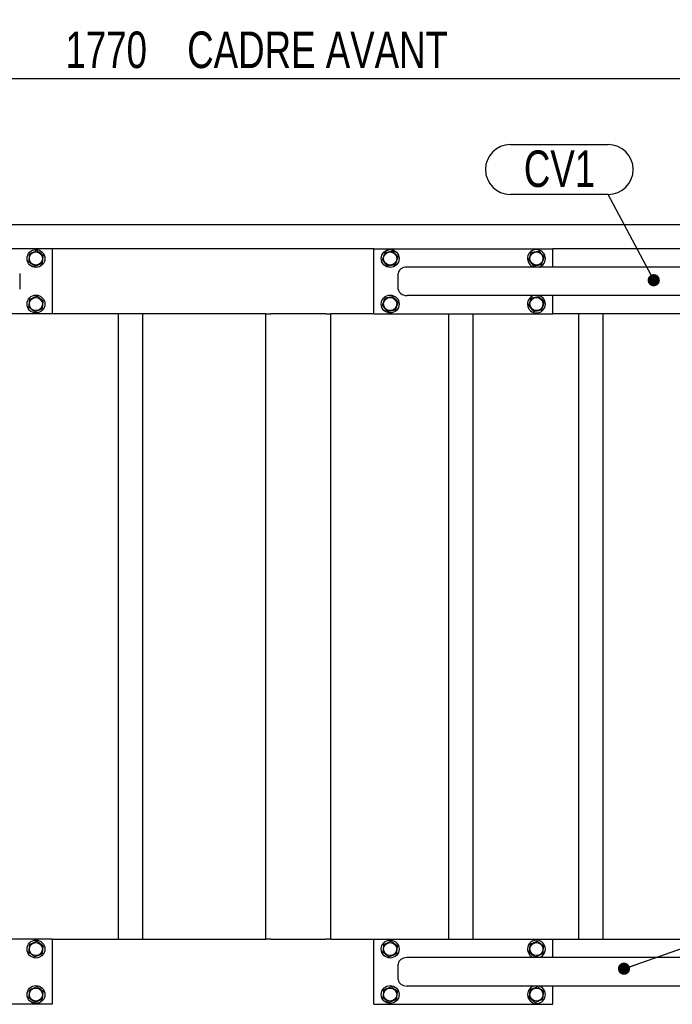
# Model space of a CAD drawing. Header units: millimetres. Extents: x 5 to 589, y 5 to 415.
# Tile 43 of 71: x 364 to 417, y 162 to 243. Entities that reach past the tile are written whole.
import ezdxf

# ---------------------------------------------------------------- set-up
doc = ezdxf.new("R2010")
doc.units = ezdxf.units.MM
doc.layers.add('COTES', color=1, linetype='Continuous')
doc.layers.add('NOTES', color=6, linetype='Continuous')
doc.layers.add('TRAIT-FORT', color=4, linetype='Continuous', lineweight=25)
doc.styles.add('SLDTEXTSTYLE0', font='TXT', dxfattribs={"width": 0.75})
doc.dimstyles.new('SLDDIMSTYLE5', dxfattribs={"dimtxt": 3, "dimasz": 2, "dimexe": 0, "dimexo": 0.0625, "dimgap": 0.75, "dimtad": 1, "dimdec": 0, "dimlfac": 15, "dimrnd": 1e-09, "dimzin": 12, "dimdsep": 46, "dimtxsty": 'SLDTEXTSTYLE0', "dimsah": 1, "dimcen": 0.09, "dimadec": 0, "dimazin": 3, "dimtfac": 1, "dimtdec": 0, "dimtofl": 0, "dimtmove": 0, "dimatfit": 3, "dimfxl": 1, "dimfrac": 2, "dimtolj": 1, "dimtzin": 12, "dimarcsym": 0})
doc.dimstyles.new('SLDDIMSTYLE6', dxfattribs={"dimtxt": 0.18, "dimasz": 1, "dimexe": 0, "dimexo": 0.0625, "dimgap": 0, "dimtad": 0, "dimtih": 1, "dimtoh": 1, "dimdec": 0, "dimrnd": 1e-09, "dimzin": 0, "dimdsep": 46, "dimtxsty": 'Standard', "dimblk1": 'DOT', "dimblk2": 'DOT', "dimsah": 1, "dimcen": 0.09, "dimadec": 0, "dimazin": 0, "dimtfac": 1, "dimtdec": 0, "dimtofl": 0, "dimtmove": 0, "dimatfit": 3, "dimldrblk": 'DOT', "dimfxl": 1, "dimfrac": 2, "dimtolj": 1, "dimtzin": 0, "dimarcsym": 0})

# ---------------------------------------------------------------- blocks, each defined once
blk = doc.blocks.new('_D_43')
at = {"layer": 'COTES', "color": 1, "transparency": 16777216}
for p, q in [((327.559, 225.227), (327.559, 239.191)), ((445.559, 225.227), (445.559, 239.191)), ((327.559, 238.191), (445.559, 238.191))]:
    blk.add_line(p, q, dxfattribs=at)
for points in [[(327.559, 238.191), (329.559, 237.691), (329.559, 238.691)], [(445.559, 238.191), (443.559, 238.691), (443.559, 237.691)]]:
    blk.add_solid(points, dxfattribs=at)
at = {"layer": 'COTES', "color": 1, "transparency": 16777216, "char_height": 3, "attachment_point": 1, "style": 'SLDTEXTSTYLE0'}
for s, insert in [('1770', (367.444, 242.059)), ('CADRE AVANT', (377.436, 242.059))]:
    blk.add_mtext(s, dxfattribs=dict(at, insert=insert))
blk = doc.blocks.new('_D_45')
at = {"layer": 'COTES', "color": 1, "transparency": 16777216}
for p, q in [((327.226, 227.227), (327.226, 245.191)), ((445.892, 227.227), (445.892, 245.191)), ((445.892, 244.191), (327.226, 244.191))]:
    blk.add_line(p, q, dxfattribs=at)
for points in [[(327.226, 244.191), (329.226, 243.691), (329.226, 244.691)], [(445.892, 244.191), (443.892, 244.691), (443.892, 243.691)]]:
    blk.add_solid(points, dxfattribs=at)
at = {"layer": 'COTES', "color": 1, "transparency": 16777216, "char_height": 3, "attachment_point": 1, "style": 'SLDTEXTSTYLE0'}
for s, insert in [('1780', (376.986, 248.059)), ('TOLE', (386.978, 248.059))]:
    blk.add_mtext(s, dxfattribs=dict(at, insert=insert))
blk = doc.blocks.new('_Dot')
at = {"color": 0, "linetype": 'ByBlock', "lineweight": -2}
blk.add_line((-0.5, 0), (-1, 0), dxfattribs=at)
at = {"color": 0, "linetype": 'ByBlock', "const_width": 0.5}
blk.add_lwpolyline([(-0.25, 0, 1), (0.25, 0, 1)], format="xyb", close=True, dxfattribs=at)
blk = doc.blocks.new('SW_NOTE_26')
at = {"layer": 'NOTES', "color": 0}
for p, q in [((-8.038, 4.087), (0, 4.087)), ((0, 0), (-8.038, 0))]:
    blk.add_line(p, q, dxfattribs=at)
for centre, start, end in [((-8.038, 2.044), 90, 270), ((0, 2.044), 270, 90)]:
    blk.add_arc(centre, 2.044, start, end, dxfattribs=at)
at = {"layer": 'NOTES', "color": 0, "insert": (-4.002, 3.612), "char_height": 3, "attachment_point": 2, "style": 'SLDTEXTSTYLE0'}
blk.add_mtext('CV1', dxfattribs=at)

msp = doc.modelspace()

# ---------------------------------------------------------------- linework, layer by layer
at = {"layer": 'TRAIT-FORT', "color": 4, "linetype": 'Continuous', "lineweight": 25}
for p, q in [((335.2255, 226.2272), (437.8922, 226.2272)), ((366.3589, 224.2272), (351.6922, 224.2272)), ((366.3589, 224.2272), (366.3589, 218.8939)), ((392.7589, 224.2272), (366.3589, 224.2272)), ((392.7589, 218.8939), (392.7589, 224.2272)), ((392.7589, 224.2272), (407.4255, 224.2272)), ((407.4255, 222.7272), (407.4255, 224.2272)), ((437.8922, 224.2272), (407.4255, 224.2272)), ((438.0302, 222.7272), (395.4778, 222.7272)), ((363.6922, 222.1939), (363.6922, 220.9272)), ((394.7589, 220.9272), (394.7589, 222.1939)), ((438.0302, 220.3939), (395.4778, 220.3939)), ((407.4255, 218.8939), (407.4255, 220.3939)), ((366.3589, 218.8939), (351.6922, 218.8939)), ((383.8922, 218.8939), (366.3589, 218.8939)), ((371.8089, 167.5606), (371.8089, 218.8939)), ((373.8089, 167.5606), (373.8089, 218.8939)), ((383.8922, 167.5606), (383.8922, 218.8939)), ((383.8922, 218.8939), (384.2922, 218.8939)), ((388.8255, 218.8939), (384.2922, 218.8939)), ((388.8255, 218.8939), (389.2255, 218.8939)), ((389.2255, 167.5606), (389.2255, 218.8939)), ((392.7589, 218.8939), (389.2255, 218.8939)), ((392.7589, 218.8939), (407.4255, 218.8939)), ((398.8922, 167.5606), (398.8922, 218.8939)), ((400.8922, 167.5606), (400.8922, 218.8939)), ((421.2255, 218.8939), (407.4255, 218.8939)), ((409.5589, 167.5606), (409.5589, 218.8939)), ((411.5589, 167.5606), (411.5589, 218.8939)), ((366.3589, 167.5606), (351.6922, 167.5606)), ((366.3589, 167.5606), (366.3589, 162.2272)), ((366.3589, 167.5606), (383.8922, 167.5606)), ((384.2922, 167.5606), (383.8922, 167.5606)), ((384.2922, 167.5606), (388.8255, 167.5606)), ((389.2255, 167.5606), (388.8255, 167.5606)), ((389.2255, 167.5606), (392.7589, 167.5606)), ((392.7589, 162.2272), (392.7589, 167.5606)), ((392.7589, 167.5606), (407.4255, 167.5606)), ((407.4255, 166.0606), (407.4255, 167.5606)), ((407.4255, 167.5606), (421.2255, 167.5606)), ((438.0302, 166.0606), (395.4778, 166.0606)), ((394.7589, 164.2606), (394.7589, 165.5272)), ((438.0302, 163.7272), (395.4778, 163.7272)), ((407.4255, 162.2272), (407.4255, 163.7272)), ((366.3589, 162.2272), (351.6922, 162.2272)), ((392.7589, 162.2272), (407.4255, 162.2272))]:
    msp.add_line(p, q, dxfattribs=at)
for centre, radius in [((365.0255, 223.4272), 0.7333), ((365.0255, 223.4272), 0.5383), ((394.0922, 223.4272), 0.7333), ((394.0922, 223.4272), 0.5383), ((406.0922, 223.4272), 0.5383), ((365.0255, 219.6939), 0.7333), ((365.0255, 219.6939), 0.5383), ((394.0922, 219.6939), 0.7333), ((394.0922, 219.6939), 0.5383), ((406.0922, 219.6939), 0.5383), ((365.0255, 166.7606), 0.7333), ((365.0255, 166.7606), 0.5383), ((394.0922, 166.7606), 0.7333), ((394.0922, 166.7606), 0.5383), ((406.0922, 166.7606), 0.5383), ((365.0255, 163.0272), 0.7333), ((365.0255, 163.0272), 0.5383), ((394.0922, 163.0272), 0.7333), ((394.0922, 163.0272), 0.5383), ((406.0922, 163.0272), 0.5383)]:
    msp.add_circle(centre, radius, dxfattribs=at)
for centre, start, end in [((406.0922, 223.4272), 10.634946, 252.658557), ((406.0922, 223.4272), 287.341443, 10.634946), ((406.0922, 219.6939), 107.341443, 10.634946), ((406.0922, 219.6939), 10.634946, 72.658557), ((406.0922, 166.7606), 24.061526, 252.658557), ((406.0922, 166.7606), 287.341443, 24.061526), ((406.0922, 163.0272), 107.341443, 24.061526), ((406.0922, 163.0272), 24.061526, 72.658557)]:
    msp.add_arc(centre, 0.7333, start, end, dxfattribs=at)
for centre, start_param, end_param in [((395.4778, 222.1939), 4.712389, 6.2831853), ((395.4778, 220.9272), 0, 1.5707963), ((395.4778, 165.5272), 4.712389, 6.2831853), ((395.4778, 164.2606), 0, 1.5707963)]:
    msp.add_ellipse(centre, major_axis=(-0.719, 0), ratio=0.7417765, start_param=start_param, end_param=end_param, dxfattribs=at)
for points, knots in [([(364.4983, 223.8148), (364.5503, 223.8376), (364.6555, 223.8837), (364.8113, 223.9521), (364.9602, 224.0174), (365.0515, 224.0574), (365.0976, 224.0776)], [0, 0, 0, 0, 0.26460494, 0.53494775, 0.76534313, 1, 1, 1, 1]), ([(365.6248, 223.69), (365.5577, 223.7393), (365.4468, 223.8209), (365.2859, 223.9392), (365.1776, 224.0188), (365.1153, 224.0645), (365.0976, 224.0776)], [0, 0, 0, 0, 0.3855495, 0.6376419, 0.8965462, 1, 1, 1, 1]), ([(393.6694, 223.9266), (393.6502, 223.8732), (393.6114, 223.7651), (393.5539, 223.605), (393.499, 223.452), (393.4653, 223.3581), (393.4483, 223.3108)], [0, 0, 0, 0, 0.26460494, 0.53494775, 0.76534313, 1, 1, 1, 1]), ([(393.6694, 223.9266), (393.7253, 223.9368), (393.8383, 223.9572), (394.0057, 223.9875), (394.1657, 224.0164), (394.2638, 224.0341), (394.3133, 224.0431)], [0, 0, 0, 0, 0.2646049, 0.5349477, 0.7653431, 1, 1, 1, 1]), ([(394.3133, 224.0431), (394.3671, 223.9796), (394.456, 223.8745), (394.5851, 223.7221), (394.6719, 223.6195), (394.7218, 223.5605), (394.7361, 223.5437)], [0, 0, 0, 0, 0.3855495, 0.6376419, 0.8965462, 1, 1, 1, 1]), ([(405.6694, 223.9266), (405.6502, 223.8732), (405.6114, 223.7651), (405.5539, 223.605), (405.499, 223.452), (405.4653, 223.3581), (405.4483, 223.3108)], [0, 0, 0, 0, 0.26460494, 0.53494775, 0.76534313, 1, 1, 1, 1]), ([(405.6694, 223.9266), (405.7253, 223.9368), (405.8383, 223.9572), (406.0057, 223.9875), (406.1657, 224.0164), (406.2638, 224.0341), (406.3133, 224.0431)], [0, 0, 0, 0, 0.2646049, 0.5349477, 0.7653431, 1, 1, 1, 1]), ([(406.3133, 224.0431), (406.3671, 223.9796), (406.456, 223.8745), (406.5851, 223.7221), (406.6719, 223.6195), (406.7218, 223.5605), (406.7361, 223.5437)], [0, 0, 0, 0, 0.3855495, 0.6376419, 0.8965462, 1, 1, 1, 1]), ([(364.4983, 223.8148), (364.4921, 223.7584), (364.4794, 223.6443), (364.4607, 223.4752), (364.4428, 223.3136), (364.4318, 223.2145), (364.4263, 223.1645)], [0, 0, 0, 0, 0.2646049, 0.5349477, 0.7653431, 1, 1, 1, 1]), ([(364.9535, 222.7769), (364.8864, 222.8262), (364.7755, 222.9078), (364.6146, 223.0261), (364.5063, 223.1056), (364.444, 223.1514), (364.4263, 223.1645)], [0, 0, 0, 0, 0.3855495, 0.6376419, 0.8965462, 1, 1, 1, 1]), ([(365.5527, 223.0397), (365.5007, 223.0169), (365.3956, 222.9708), (365.2398, 222.9024), (365.0908, 222.8371), (364.9995, 222.7971), (364.9535, 222.7769)], [0, 0, 0, 0, 0.2646049, 0.5349477, 0.7653431, 1, 1, 1, 1]), ([(365.5527, 223.0397), (365.559, 223.0961), (365.5716, 223.2102), (365.5903, 223.3793), (365.6083, 223.5409), (365.6192, 223.64), (365.6248, 223.69)], [0, 0, 0, 0, 0.2646049, 0.5349477, 0.7653431, 1, 1, 1, 1]), ([(393.4483, 223.3108), (393.5021, 223.2473), (393.5911, 223.1422), (393.7201, 222.9898), (393.8069, 222.8872), (393.8568, 222.8282), (393.8711, 222.8114)], [0, 0, 0, 0, 0.38554949, 0.63764185, 0.89654625, 1, 1, 1, 1]), ([(394.515, 222.9279), (394.5342, 222.9813), (394.573, 223.0894), (394.6304, 223.2495), (394.6854, 223.4025), (394.7191, 223.4964), (394.7361, 223.5437)], [0, 0, 0, 0, 0.2646049, 0.5349477, 0.7653431, 1, 1, 1, 1]), ([(405.4483, 223.3108), (405.5021, 223.2473), (405.5911, 223.1422), (405.7201, 222.9898), (405.8069, 222.8872), (405.8568, 222.8282), (405.8711, 222.8114)], [0, 0, 0, 0, 0.38554949, 0.63764185, 0.89654625, 1, 1, 1, 1]), ([(406.515, 222.9279), (406.5342, 222.9813), (406.573, 223.0894), (406.6304, 223.2495), (406.6854, 223.4025), (406.7191, 223.4964), (406.7361, 223.5437)], [0, 0, 0, 0, 0.2646049, 0.5349477, 0.7653431, 1, 1, 1, 1]), ([(394.515, 222.9279), (394.4591, 222.9177), (394.3461, 222.8973), (394.1787, 222.867), (394.0187, 222.8381), (393.9206, 222.8204), (393.8711, 222.8114)], [0, 0, 0, 0, 0.2646049, 0.5349477, 0.7653431, 1, 1, 1, 1]), ([(406.515, 222.9279), (406.4591, 222.9177), (406.3461, 222.8973), (406.1787, 222.867), (406.0187, 222.8381), (405.9206, 222.8204), (405.8711, 222.8114)], [0, 0, 0, 0, 0.2646049, 0.5349477, 0.7653431, 1, 1, 1, 1]), ([(364.4983, 220.0815), (364.4921, 220.025), (364.4794, 219.9109), (364.4607, 219.7419), (364.4428, 219.5802), (364.4318, 219.4811), (364.4263, 219.4311)], [0, 0, 0, 0, 0.2646049, 0.5349477, 0.7653431, 1, 1, 1, 1]), ([(364.4983, 220.0815), (364.5503, 220.1043), (364.6555, 220.1504), (364.8113, 220.2187), (364.9602, 220.284), (365.0515, 220.3241), (365.0976, 220.3443)], [0, 0, 0, 0, 0.26460494, 0.53494775, 0.76534313, 1, 1, 1, 1]), ([(365.6248, 219.9567), (365.5577, 220.006), (365.4468, 220.0876), (365.2859, 220.2058), (365.1776, 220.2854), (365.1153, 220.3312), (365.0976, 220.3443)], [0, 0, 0, 0, 0.3855495, 0.6376419, 0.8965462, 1, 1, 1, 1]), ([(365.5527, 219.3063), (365.559, 219.3628), (365.5716, 219.4769), (365.5903, 219.646), (365.6083, 219.8076), (365.6192, 219.9067), (365.6248, 219.9567)], [0, 0, 0, 0, 0.2646049, 0.5349477, 0.7653431, 1, 1, 1, 1]), ([(393.6694, 220.1933), (393.6502, 220.1399), (393.6114, 220.0318), (393.5539, 219.8717), (393.499, 219.7186), (393.4653, 219.6248), (393.4483, 219.5775)], [0, 0, 0, 0, 0.26460494, 0.53494775, 0.76534313, 1, 1, 1, 1]), ([(393.6694, 220.1933), (393.7253, 220.2034), (393.8383, 220.2239), (394.0057, 220.2541), (394.1657, 220.2831), (394.2638, 220.3008), (394.3133, 220.3098)], [0, 0, 0, 0, 0.2646049, 0.5349477, 0.7653431, 1, 1, 1, 1]), ([(394.3133, 220.3098), (394.3671, 220.2462), (394.456, 220.1411), (394.5851, 219.9887), (394.6719, 219.8862), (394.7218, 219.8272), (394.7361, 219.8104)], [0, 0, 0, 0, 0.3855495, 0.6376419, 0.8965462, 1, 1, 1, 1]), ([(394.515, 219.1945), (394.5342, 219.248), (394.573, 219.356), (394.6304, 219.5161), (394.6854, 219.6692), (394.7191, 219.763), (394.7361, 219.8104)], [0, 0, 0, 0, 0.2646049, 0.5349477, 0.7653431, 1, 1, 1, 1]), ([(405.6694, 220.1933), (405.6502, 220.1399), (405.6114, 220.0318), (405.5539, 219.8717), (405.499, 219.7186), (405.4653, 219.6248), (405.4483, 219.5775)], [0, 0, 0, 0, 0.26460494, 0.53494775, 0.76534313, 1, 1, 1, 1]), ([(405.6694, 220.1933), (405.7253, 220.2034), (405.8383, 220.2239), (406.0057, 220.2541), (406.1657, 220.2831), (406.2638, 220.3008), (406.3133, 220.3098)], [0, 0, 0, 0, 0.2646049, 0.5349477, 0.7653431, 1, 1, 1, 1]), ([(406.3133, 220.3098), (406.3671, 220.2462), (406.456, 220.1411), (406.5851, 219.9887), (406.6719, 219.8862), (406.7218, 219.8272), (406.7361, 219.8104)], [0, 0, 0, 0, 0.3855495, 0.6376419, 0.8965462, 1, 1, 1, 1]), ([(406.515, 219.1945), (406.5342, 219.248), (406.573, 219.356), (406.6304, 219.5161), (406.6854, 219.6692), (406.7191, 219.763), (406.7361, 219.8104)], [0, 0, 0, 0, 0.2646049, 0.5349477, 0.7653431, 1, 1, 1, 1]), ([(364.9535, 219.0436), (364.8864, 219.0929), (364.7755, 219.1744), (364.6146, 219.2927), (364.5063, 219.3723), (364.444, 219.4181), (364.4263, 219.4311)], [0, 0, 0, 0, 0.3855495, 0.6376419, 0.8965462, 1, 1, 1, 1]), ([(365.5527, 219.3063), (365.5007, 219.2835), (365.3956, 219.2374), (365.2398, 219.1691), (365.0908, 219.1038), (364.9995, 219.0638), (364.9535, 219.0436)], [0, 0, 0, 0, 0.2646049, 0.5349477, 0.7653431, 1, 1, 1, 1]), ([(393.4483, 219.5775), (393.5021, 219.5139), (393.5911, 219.4088), (393.7201, 219.2564), (393.8069, 219.1539), (393.8568, 219.0949), (393.8711, 219.0781)], [0, 0, 0, 0, 0.38554949, 0.63764185, 0.89654625, 1, 1, 1, 1]), ([(394.515, 219.1945), (394.4591, 219.1844), (394.3461, 219.164), (394.1787, 219.1337), (394.0187, 219.1048), (393.9206, 219.087), (393.8711, 219.0781)], [0, 0, 0, 0, 0.2646049, 0.5349477, 0.7653431, 1, 1, 1, 1]), ([(405.4483, 219.5775), (405.5021, 219.5139), (405.5911, 219.4088), (405.7201, 219.2564), (405.8069, 219.1539), (405.8568, 219.0949), (405.8711, 219.0781)], [0, 0, 0, 0, 0.38554949, 0.63764185, 0.89654625, 1, 1, 1, 1]), ([(406.515, 219.1945), (406.4591, 219.1844), (406.3461, 219.164), (406.1787, 219.1337), (406.0187, 219.1048), (405.9206, 219.087), (405.8711, 219.0781)], [0, 0, 0, 0, 0.2646049, 0.5349477, 0.7653431, 1, 1, 1, 1]), ([(364.4983, 167.1482), (364.5503, 167.171), (364.6555, 167.2171), (364.8113, 167.2854), (364.9602, 167.3507), (365.0515, 167.3907), (365.0976, 167.4109)], [0, 0, 0, 0, 0.26460494, 0.53494775, 0.76534313, 1, 1, 1, 1]), ([(365.6248, 167.0234), (365.5577, 167.0727), (365.4468, 167.1542), (365.2859, 167.2725), (365.1776, 167.3521), (365.1153, 167.3979), (365.0976, 167.4109)], [0, 0, 0, 0, 0.3855495, 0.6376419, 0.8965462, 1, 1, 1, 1]), ([(393.565, 167.1482), (393.617, 167.171), (393.7222, 167.2171), (393.8779, 167.2854), (394.0269, 167.3507), (394.1182, 167.3907), (394.1642, 167.4109)], [0, 0, 0, 0, 0.2646049, 0.5349477, 0.7653431, 1, 1, 1, 1]), ([(394.1642, 167.4109), (394.2313, 167.3616), (394.3422, 167.2801), (394.5031, 167.1618), (394.6114, 167.0822), (394.6737, 167.0364), (394.6914, 167.0234)], [0, 0, 0, 0, 0.3855495, 0.6376419, 0.8965462, 1, 1, 1, 1]), ([(405.565, 167.1482), (405.617, 167.171), (405.7222, 167.2171), (405.8779, 167.2854), (406.0269, 167.3507), (406.1182, 167.3907), (406.1642, 167.4109)], [0, 0, 0, 0, 0.2646049, 0.5349477, 0.7653431, 1, 1, 1, 1]), ([(406.1642, 167.4109), (406.2313, 167.3616), (406.3422, 167.2801), (406.5031, 167.1618), (406.6114, 167.0822), (406.6737, 167.0364), (406.6914, 167.0234)], [0, 0, 0, 0, 0.3855495, 0.6376419, 0.8965462, 1, 1, 1, 1]), ([(364.4983, 167.1482), (364.4921, 167.0917), (364.4794, 166.9776), (364.4607, 166.8085), (364.4428, 166.6469), (364.4318, 166.5478), (364.4263, 166.4978)], [0, 0, 0, 0, 0.2646049, 0.5349477, 0.7653431, 1, 1, 1, 1]), ([(364.9535, 166.1102), (364.8864, 166.1595), (364.7755, 166.2411), (364.6146, 166.3594), (364.5063, 166.439), (364.444, 166.4847), (364.4263, 166.4978)], [0, 0, 0, 0, 0.3855495, 0.6376419, 0.8965462, 1, 1, 1, 1]), ([(365.5527, 166.373), (365.559, 166.4295), (365.5716, 166.5436), (365.5903, 166.7126), (365.6083, 166.8743), (365.6192, 166.9734), (365.6248, 167.0234)], [0, 0, 0, 0, 0.2646049, 0.5349477, 0.7653431, 1, 1, 1, 1]), ([(393.565, 167.1482), (393.5587, 167.0917), (393.5461, 166.9776), (393.5274, 166.8085), (393.5095, 166.6469), (393.4985, 166.5478), (393.4929, 166.4978)], [0, 0, 0, 0, 0.2646049, 0.5349477, 0.7653431, 1, 1, 1, 1]), ([(393.4929, 166.4978), (393.56, 166.4485), (393.671, 166.3669), (393.8319, 166.2487), (393.9401, 166.1691), (394.0024, 166.1233), (394.0201, 166.1102)], [0, 0, 0, 0, 0.3855495, 0.6376419, 0.8965462, 1, 1, 1, 1]), ([(394.6194, 166.373), (394.6256, 166.4295), (394.6383, 166.5436), (394.657, 166.7126), (394.6749, 166.8743), (394.6859, 166.9734), (394.6914, 167.0234)], [0, 0, 0, 0, 0.2646049, 0.5349477, 0.7653431, 1, 1, 1, 1]), ([(405.565, 167.1482), (405.5587, 167.0917), (405.5461, 166.9776), (405.5274, 166.8085), (405.5095, 166.6469), (405.4985, 166.5478), (405.4929, 166.4978)], [0, 0, 0, 0, 0.2646049, 0.5349477, 0.7653431, 1, 1, 1, 1]), ([(405.4929, 166.4978), (405.56, 166.4485), (405.671, 166.3669), (405.8319, 166.2487), (405.9401, 166.1691), (406.0024, 166.1233), (406.0201, 166.1102)], [0, 0, 0, 0, 0.3855495, 0.6376419, 0.8965462, 1, 1, 1, 1]), ([(406.6194, 166.373), (406.6256, 166.4295), (406.6383, 166.5436), (406.657, 166.7126), (406.6749, 166.8743), (406.6859, 166.9734), (406.6914, 167.0234)], [0, 0, 0, 0, 0.2646049, 0.5349477, 0.7653431, 1, 1, 1, 1]), ([(365.5527, 166.373), (365.5007, 166.3502), (365.3956, 166.3041), (365.2398, 166.2358), (365.0908, 166.1705), (364.9995, 166.1304), (364.9535, 166.1102)], [0, 0, 0, 0, 0.2646049, 0.5349477, 0.7653431, 1, 1, 1, 1]), ([(394.6194, 166.373), (394.5674, 166.3502), (394.4622, 166.3041), (394.3064, 166.2358), (394.1575, 166.1705), (394.0662, 166.1304), (394.0201, 166.1102)], [0, 0, 0, 0, 0.2646049, 0.5349477, 0.7653431, 1, 1, 1, 1]), ([(406.6194, 166.373), (406.5674, 166.3502), (406.4622, 166.3041), (406.3064, 166.2358), (406.1575, 166.1705), (406.0662, 166.1304), (406.0201, 166.1102)], [0, 0, 0, 0, 0.2646049, 0.5349477, 0.7653431, 1, 1, 1, 1]), ([(364.4983, 163.4148), (364.4921, 163.3584), (364.4794, 163.2443), (364.4607, 163.0752), (364.4428, 162.9136), (364.4318, 162.8145), (364.4263, 162.7645)], [0, 0, 0, 0, 0.2646049, 0.5349477, 0.7653431, 1, 1, 1, 1]), ([(364.4983, 163.4148), (364.5503, 163.4376), (364.6555, 163.4837), (364.8113, 163.5521), (364.9602, 163.6174), (365.0515, 163.6574), (365.0976, 163.6776)], [0, 0, 0, 0, 0.26460494, 0.53494775, 0.76534313, 1, 1, 1, 1]), ([(365.6248, 163.29), (365.5577, 163.3393), (365.4468, 163.4209), (365.2859, 163.5392), (365.1776, 163.6188), (365.1153, 163.6645), (365.0976, 163.6776)], [0, 0, 0, 0, 0.3855495, 0.6376419, 0.8965462, 1, 1, 1, 1]), ([(365.5527, 162.6397), (365.559, 162.6961), (365.5716, 162.8102), (365.5903, 162.9793), (365.6083, 163.1409), (365.6192, 163.24), (365.6248, 163.29)], [0, 0, 0, 0, 0.2646049, 0.5349477, 0.7653431, 1, 1, 1, 1]), ([(393.565, 163.4148), (393.5587, 163.3584), (393.5461, 163.2443), (393.5274, 163.0752), (393.5095, 162.9136), (393.4985, 162.8145), (393.4929, 162.7645)], [0, 0, 0, 0, 0.2646049, 0.5349477, 0.7653431, 1, 1, 1, 1]), ([(393.565, 163.4148), (393.617, 163.4376), (393.7222, 163.4837), (393.8779, 163.5521), (394.0269, 163.6174), (394.1182, 163.6574), (394.1642, 163.6776)], [0, 0, 0, 0, 0.2646049, 0.5349477, 0.7653431, 1, 1, 1, 1]), ([(394.1642, 163.6776), (394.2313, 163.6283), (394.3422, 163.5467), (394.5031, 163.4284), (394.6114, 163.3489), (394.6737, 163.3031), (394.6914, 163.29)], [0, 0, 0, 0, 0.3855495, 0.6376419, 0.8965462, 1, 1, 1, 1]), ([(394.6194, 162.6397), (394.6256, 162.6961), (394.6383, 162.8102), (394.657, 162.9793), (394.6749, 163.1409), (394.6859, 163.24), (394.6914, 163.29)], [0, 0, 0, 0, 0.2646049, 0.5349477, 0.7653431, 1, 1, 1, 1]), ([(405.565, 163.4148), (405.5587, 163.3584), (405.5461, 163.2443), (405.5274, 163.0752), (405.5095, 162.9136), (405.4985, 162.8145), (405.4929, 162.7645)], [0, 0, 0, 0, 0.2646049, 0.5349477, 0.7653431, 1, 1, 1, 1]), ([(405.565, 163.4148), (405.617, 163.4376), (405.7222, 163.4837), (405.8779, 163.5521), (406.0269, 163.6174), (406.1182, 163.6574), (406.1642, 163.6776)], [0, 0, 0, 0, 0.2646049, 0.5349477, 0.7653431, 1, 1, 1, 1]), ([(406.1642, 163.6776), (406.2313, 163.6283), (406.3422, 163.5467), (406.5031, 163.4284), (406.6114, 163.3489), (406.6737, 163.3031), (406.6914, 163.29)], [0, 0, 0, 0, 0.3855495, 0.6376419, 0.8965462, 1, 1, 1, 1]), ([(406.6194, 162.6397), (406.6256, 162.6961), (406.6383, 162.8102), (406.657, 162.9793), (406.6749, 163.1409), (406.6859, 163.24), (406.6914, 163.29)], [0, 0, 0, 0, 0.2646049, 0.5349477, 0.7653431, 1, 1, 1, 1]), ([(364.9535, 162.3769), (364.8864, 162.4262), (364.7755, 162.5078), (364.6146, 162.6261), (364.5063, 162.7056), (364.444, 162.7514), (364.4263, 162.7645)], [0, 0, 0, 0, 0.3855495, 0.6376419, 0.8965462, 1, 1, 1, 1]), ([(365.5527, 162.6397), (365.5007, 162.6169), (365.3956, 162.5708), (365.2398, 162.5024), (365.0908, 162.4371), (364.9995, 162.3971), (364.9535, 162.3769)], [0, 0, 0, 0, 0.2646049, 0.5349477, 0.7653431, 1, 1, 1, 1]), ([(393.4929, 162.7645), (393.56, 162.7152), (393.671, 162.6336), (393.8319, 162.5153), (393.9401, 162.4357), (394.0024, 162.39), (394.0201, 162.3769)], [0, 0, 0, 0, 0.3855495, 0.6376419, 0.8965462, 1, 1, 1, 1]), ([(394.6194, 162.6397), (394.5674, 162.6169), (394.4622, 162.5708), (394.3064, 162.5024), (394.1575, 162.4371), (394.0662, 162.3971), (394.0201, 162.3769)], [0, 0, 0, 0, 0.2646049, 0.5349477, 0.7653431, 1, 1, 1, 1]), ([(405.4929, 162.7645), (405.56, 162.7152), (405.671, 162.6336), (405.8319, 162.5153), (405.9401, 162.4357), (406.0024, 162.39), (406.0201, 162.3769)], [0, 0, 0, 0, 0.3855495, 0.6376419, 0.8965462, 1, 1, 1, 1]), ([(406.6194, 162.6397), (406.5674, 162.6169), (406.4622, 162.5708), (406.3064, 162.5024), (406.1575, 162.4371), (406.0662, 162.3971), (406.0201, 162.3769)], [0, 0, 0, 0, 0.2646049, 0.5349477, 0.7653431, 1, 1, 1, 1])]:
    msp.add_open_spline(points, degree=3, knots=knots, dxfattribs=at)

# ---------------------------------------------------------------- block references
at = {"layer": 'NOTES', "color": 211}
msp.add_blockref('SW_NOTE_26', (411.9891, 228.6872), dxfattribs=at)

# ---------------------------------------------------------------- dimensions: what is measured, and where the dimension line sits
at = {"layer": 'COTES', "color": 1}
dim = msp.add_linear_dim(base=(327.2255, 244.1914), p1=(445.8922, 226.2272), p2=(327.2255, 226.2272), angle=0, text='<> TOLE', dimstyle='SLDDIMSTYLE5', dxfattribs=at)
dim.commit()
dim.dimension.update_dxf_attribs({"geometry": '_D_45', "text_midpoint": (386.5589, 244.1914), "dimtype": 160})
dim = msp.add_linear_dim(base=(445.5589, 238.1914), p1=(327.5589, 224.2272), p2=(445.5589, 224.2272), text='<> CADRE AVANT', dimstyle='SLDDIMSTYLE5', dxfattribs=at)
dim.commit()
dim.dimension.update_dxf_attribs({"geometry": '_D_43', "text_midpoint": (386.5589, 238.1914), "dimtype": 160})

# ---------------------------------------------------------------- leaders
at = {"layer": 'NOTES', "color": 211}
for points in [[(415.7187, 221.6496), (411.9891, 228.6872)], [(413.277, 165.1476), (453.6785, 179.3684)]]:
    msp.add_leader(points, dimstyle='SLDDIMSTYLE6', dxfattribs=at)

doc.saveas('drawing.dxf')
